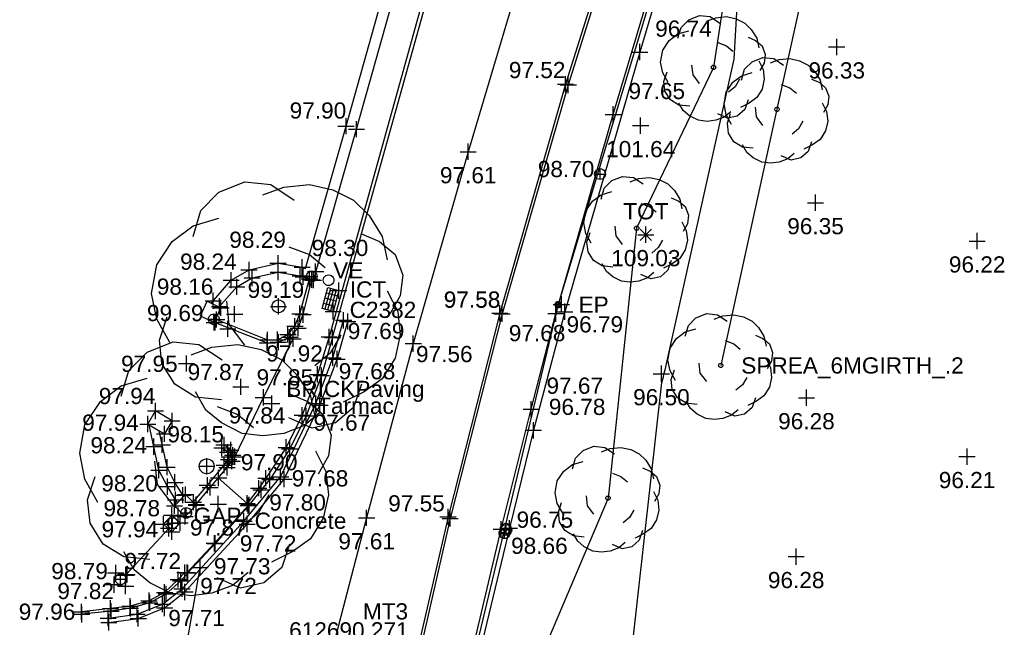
# Model space of a CAD drawing. Header units: metres. Extents: x 610185 to 614128, y 655663 to 660921.
# Tile 21 of 94: x 612670 to 612716, y 658081 to 658109. Entities that reach past the tile are written whole.
import ezdxf
from ezdxf.enums import TextEntityAlignment as Align

# ---------------------------------------------------------------- set-up
doc = ezdxf.new("R2010")
doc.units = ezdxf.units.M
doc.header["$MEASUREMENT"] = 0
doc.linetypes.add('CENTER', pattern=[50.8, 31.75, -6.35, 6.35, -6.35])
doc.linetypes.add('DASHED', pattern=[19.05, 12.7, -6.35])
for name, color, linetype in [('3D_FENCE_LINE', 7, 'FENCELINE1'), ('3D_FENCE_SYMBOL', 7, 'Continuous'), ('3D_WALL_ELEVATION', 7, 'Continuous'), ('3D_WALL_LINE', 7, 'Continuous'), ('3D_WALL_SYMBOL', 7, 'Continuous'), ('CONTOUR_ELEVATION', 56, 'Continuous'), ('CONTOUR_MNR', 53, 'Continuous'), ('CONTOUR_SYMBOL', 56, 'Continuous'), ('CONTROL_ID', 1, 'Continuous'), ('CONTROL_XYZ', 1, 'Continuous'), ('COVER_TELECOM_CODE', 142, 'Continuous'), ('COVER_TELECOM_SYMBOL', 142, 'Continuous'), ('DETAIL_DES', 250, 'Continuous'), ('ELECTRICITY_POLE_CODE', 20, 'Continuous'), ('ELECTRICITY_POLE_LINE', 20, 'Continuous'), ('ELECTRICITY_POLE_SYMBOL', 20, 'Continuous'), ('FOOTPATH_LINE', 15, 'Continuous'), ('FOOTPATH_SYMBOL', 15, 'Continuous'), ('HELP_POINT', 250, 'Continuous'), ('ID_ICT', 255, 'Continuous'), ('KERB_BOTTOM_ELEVATION', 7, 'Continuous'), ('KERB_BOTTOM_LINE', 7, 'Continuous'), ('KERB_BOTTOM_SYMBOL', 7, 'Continuous'), ('KERB_TOP_ELEVATION', 252, 'Continuous'), ('KERB_TOP_LINE', 252, 'Continuous'), ('KERB_TOP_SYMBOL', 252, 'Continuous'), ('METAL_SPOTHEIGHT_ELEVATION', 250, 'Continuous'), ('METAL_SPOTHEIGHT_SYMBOL', 250, 'Continuous'), ('OVERHEAD_WIRE_SYMBOL', 20, 'CENTER'), ('SURFACE_CHANGE_ELEVATION', 42, 'Continuous'), ('SURFACE_CHANGE_LINE', 42, 'Continuous'), ('SURFACE_CHANGE_SYMBOL', 42, 'Continuous'), ('TOP_OF_TREE_CODE', 93, 'Continuous'), ('TOP_OF_TREE_SYMBOL', 93, 'Continuous'), ('TOP_OF_WALL_ELEVATION', 211, 'Continuous'), ('TOT_ELEVATION', 255, 'Continuous'), ('TREE_SYMBOL', 93, 'Continuous'), ('TREELINE_LINE', 93, 'DASHED'), ('TREELINE_SYMBOL', 93, 'Continuous'), ('VALVE_CODE', 142, 'Continuous'), ('VALVE_SYMBOL', 142, 'Continuous'), ('WALL_TOP_SYMBOL', 211, 'Continuous'), ('WHITE_LINE_DASHED_ELEVATION', 254, 'Continuous'), ('WHITE_LINE_DASHED_LINE', 254, 'DASHED'), ('WHITE_LINE_DASHED_SYMBOL', 254, 'Continuous'), ('WHITE_LINE_SOLID_ELEVATION', 254, 'Continuous'), ('WHITE_LINE_SOLID_LINE', 254, 'Continuous'), ('WHITE_LINE_SOLID_SYMBOL', 254, 'Continuous'), ('YELLOW_LINE_SOLID_ELEVATION', 41, 'Continuous'), ('YELLOW_LINE_SOLID_LINE', 41, 'Continuous'), ('YELLOW_LINE_SOLID_SYMBOL', 41, 'Continuous')]:
    doc.layers.add(name, color=color, linetype=linetype)
doc.styles.add('REGULAR', font='swissl.ttf')
doc.linetypes.add('FENCELINE1', pattern='A,6.35,-2.54,[133,ltypeshp.shx,S=2.54,R=0,X=-2.54,Y=0],-2.54,25.4', length=36.83)

# ---------------------------------------------------------------- blocks, each defined once
blk = doc.blocks.new('S061')
at = {"color": 0, "linetype": 'Continuous'}
for p, q in [((-0.5, 0), (0.5, 0)), ((0, -0.5), (0, 0.5))]:
    blk.add_line(p, q, dxfattribs=at)
blk = doc.blocks.new('044')
at = {"color": 0, "linetype": 'Continuous'}
for p, q in [((-0.5, 0), (-0.48, 0.13)), ((-0.48, -0.13), (-0.5, 0)), ((-0.48, 0.13), (-0.43, 0.25)), ((-0.43, 0.25), (-0.35, 0.35)), ((-0.4, 0.03), (-0.37, 0.16)), ((-0.39, -0.1), (-0.4, 0.03)), ((-0.37, 0.16), (-0.29, 0.27)), ((-0.35, 0.35), (-0.25, 0.43)), ((-0.3, 0), (-0.28, 0.11)), ((-0.28, -0.11), (-0.3, 0)), ((-0.29, 0.27), (-0.19, 0.35)), ((-0.28, 0.11), (-0.21, 0.21)), ((-0.25, 0.43), (-0.13, 0.48)), ((-0.21, 0.21), (-0.11, 0.28)), ((-0.19, 0.35), (-0.07, 0.39)), ((-0.13, 0.48), (0, 0.5)), ((-0.11, 0.28), (0, 0.3)), ((-0.07, 0.39), (0.07, 0.39)), ((0, 0.5), (0.13, 0.48)), ((0, 0.3), (0.11, 0.28)), ((0.07, 0.39), (0.19, 0.35)), ((0.11, 0.28), (0.21, 0.21)), ((0.13, 0.48), (0.25, 0.43)), ((0.19, 0.35), (0.29, 0.27)), ((0.21, 0.21), (0.28, 0.11)), ((0.25, 0.43), (0.35, 0.35)), ((0.28, 0.11), (0.3, 0)), ((0.3, 0), (0.28, -0.11)), ((0.29, 0.27), (0.37, 0.16)), ((0.35, 0.35), (0.43, 0.25)), ((0.37, 0.16), (0.4, 0.03)), ((0.4, 0.03), (0.39, -0.1)), ((0.43, 0.25), (0.48, 0.13)), ((0.48, 0.13), (0.5, 0)), ((0.5, 0), (0.48, -0.13)), ((-0.43, -0.25), (-0.48, -0.13)), ((-0.35, -0.35), (-0.43, -0.25)), ((-0.33, -0.22), (-0.39, -0.1)), ((-0.25, -0.43), (-0.35, -0.35)), ((-0.25, -0.32), (-0.33, -0.22)), ((-0.21, -0.21), (-0.28, -0.11)), ((-0.13, -0.38), (-0.25, -0.32)), ((-0.13, -0.48), (-0.25, -0.43)), ((-0.11, -0.28), (-0.21, -0.21)), ((0, -0.4), (-0.13, -0.38)), ((0, -0.5), (-0.13, -0.48)), ((0, -0.3), (-0.11, -0.28)), ((0.11, -0.28), (0, -0.3)), ((0.13, -0.38), (0, -0.4)), ((0.13, -0.48), (0, -0.5)), ((0.21, -0.21), (0.11, -0.28)), ((0.25, -0.32), (0.13, -0.38)), ((0.25, -0.43), (0.13, -0.48)), ((0.28, -0.11), (0.21, -0.21)), ((0.33, -0.22), (0.25, -0.32)), ((0.35, -0.35), (0.25, -0.43)), ((0.39, -0.1), (0.33, -0.22)), ((0.43, -0.25), (0.35, -0.35)), ((0.48, -0.13), (0.43, -0.25))]:
    blk.add_line(p, q, dxfattribs=at)
blk = doc.blocks.new('065')
at = {"color": 0, "linetype": 'Continuous'}
for p, q in [((-0.5, 0), (0.5, 0)), ((-0.35, -0.35), (0.35, 0.35)), ((-0.35, 0.35), (0.35, -0.35)), ((0, -0.5), (0, 0.5))]:
    blk.add_line(p, q, dxfattribs=at)
blk = doc.blocks.new('042')
at = {"color": 0, "linetype": 'Continuous'}
for p, q in [((-0.5, 0), (-0.48, 0.13)), ((-0.48, -0.13), (-0.5, 0)), ((-0.5, 0), (0.5, 0)), ((-0.48, 0.13), (-0.43, 0.25)), ((-0.43, 0.25), (-0.35, 0.35)), ((-0.35, 0.35), (-0.25, 0.43)), ((-0.25, 0.43), (-0.13, 0.48)), ((-0.13, 0.48), (0, 0.5)), ((0, 0.5), (0.13, 0.48)), ((0, -0.5), (0, 0.5)), ((0.13, 0.48), (0.25, 0.43)), ((0.25, 0.43), (0.35, 0.35)), ((0.35, 0.35), (0.43, 0.25)), ((0.43, 0.25), (0.48, 0.13)), ((0.48, 0.13), (0.5, 0)), ((0.5, 0), (0.48, -0.13)), ((-0.43, -0.25), (-0.48, -0.13)), ((-0.35, -0.35), (-0.43, -0.25)), ((-0.25, -0.43), (-0.35, -0.35)), ((-0.13, -0.48), (-0.25, -0.43)), ((0, -0.5), (-0.13, -0.48)), ((0.13, -0.48), (0, -0.5)), ((0.25, -0.43), (0.13, -0.48)), ((0.35, -0.35), (0.25, -0.43)), ((0.43, -0.25), (0.35, -0.35)), ((0.48, -0.13), (0.43, -0.25))]:
    blk.add_line(p, q, dxfattribs=at)
blk = doc.blocks.new('S028')
at = {"color": 0, "linetype": 'Continuous'}
for p, q in [((-0.5, 0), (-0.48, 0.13)), ((-0.48, -0.13), (-0.5, 0)), ((-0.48, 0.13), (-0.43, 0.25)), ((-0.43, 0.25), (-0.35, 0.35)), ((-0.35, 0.35), (-0.25, 0.43)), ((-0.25, 0.43), (-0.13, 0.48)), ((-0.13, 0.48), (0, 0.5)), ((0, 0.5), (0.13, 0.48)), ((0.13, 0.48), (0.25, 0.43)), ((0.25, 0.43), (0.35, 0.35)), ((0.35, 0.35), (0.43, 0.25)), ((0.43, 0.25), (0.48, 0.13)), ((0.48, 0.13), (0.5, 0)), ((0.5, 0), (0.48, -0.13)), ((-0.43, -0.25), (-0.48, -0.13)), ((-0.35, -0.35), (-0.43, -0.25)), ((-0.25, -0.43), (-0.35, -0.35)), ((-0.13, -0.48), (-0.25, -0.43)), ((0, -0.5), (-0.13, -0.48)), ((0.13, -0.48), (0, -0.5)), ((0.25, -0.43), (0.13, -0.48)), ((0.35, -0.35), (0.25, -0.43)), ((0.43, -0.25), (0.35, -0.35)), ((0.48, -0.13), (0.43, -0.25))]:
    blk.add_line(p, q, dxfattribs=at)
blk = doc.blocks.new('024')
at = {"color": 0}
for p, q in [((-0.5, -0.5), (-0.5, 0.5)), ((-0.5, 0.5), (0.5, 0.5)), ((-0.25, 0.5), (-0.25, -0.5)), ((0, -0.5), (0, 0.5)), ((0.25, 0.5), (0.25, -0.5)), ((0.5, 0.5), (0.5, -0.5)), ((-0.5, 0.25), (0.5, 0.25)), ((-0.5, 0), (0.5, 0)), ((-0.5, -0.25), (0.5, -0.25)), ((0.5, -0.5), (-0.5, -0.5))]:
    blk.add_line(p, q, dxfattribs=at)
blk = doc.blocks.new('019')
at = {"color": 0, "linetype": 'Continuous'}
for p, q in [((-0.23, 0.44), (-0.13, 0.48)), ((-0.13, 0.48), (-0.03, 0.47)), ((-0.06, 0.43), (0.02, 0.46)), ((-0.03, 0.47), (0.06, 0.41)), ((0.02, 0.46), (0.12, 0.47)), ((0.12, 0.47), (0.21, 0.45)), ((-0.3, 0.37), (-0.23, 0.44)), ((0.21, 0.45), (0.29, 0.41)), ((0.29, 0.41), (0.35, 0.35)), ((-0.33, 0.27), (-0.3, 0.37)), ((0.35, 0.35), (0.4, 0.27)), ((-0.41, 0.25), (-0.33, 0.31)), ((-0.33, 0.31), (-0.23, 0.34)), ((0.32, 0.28), (0.39, 0.25)), ((0.4, 0.27), (0.42, 0.18)), ((-0.47, 0.16), (-0.41, 0.25)), ((0.04, 0.23), (0.12, 0.2)), ((0.39, 0.25), (0.45, 0.2)), ((0.12, 0.2), (0.18, 0.15)), ((0.45, 0.2), (0.48, 0.12)), ((-0.49, 0.05), (-0.47, 0.16)), ((0.48, 0.12), (0.47, 0.04)), ((-0.47, -0.05), (-0.49, 0.05)), ((0.42, 0.06), (0.46, -0.02)), ((0.47, 0.04), (0.43, -0.03)), ((-0.19, -0.07), (-0.2, 0.02)), ((0.46, -0.02), (0.47, -0.11)), ((-0.42, -0.14), (-0.47, -0.05)), ((-0.46, -0.13), (-0.43, -0.04)), ((-0.13, -0.15), (-0.19, -0.07)), ((0.24, -0.11), (0.2, -0.18)), ((0.47, -0.11), (0.45, -0.2)), ((-0.45, -0.22), (-0.46, -0.13)), ((0.2, -0.18), (0.14, -0.23)), ((-0.4, -0.3), (-0.45, -0.22)), ((0.45, -0.2), (0.4, -0.28)), ((-0.32, -0.35), (-0.4, -0.3)), ((0.32, -0.3), (0.29, -0.39)), ((0.4, -0.28), (0.33, -0.33)), ((-0.28, -0.4), (-0.32, -0.33)), ((0.33, -0.33), (0.25, -0.37)), ((-0.22, -0.36), (-0.32, -0.35)), ((-0.22, -0.45), (-0.28, -0.4)), ((0.16, -0.41), (0.1, -0.46)), ((0.29, -0.39), (0.22, -0.45)), ((-0.14, -0.49), (-0.22, -0.45)), ((0.13, -0.47), (0.04, -0.43)), ((0.22, -0.45), (0.13, -0.47)), ((-0.06, -0.5), (-0.14, -0.49)), ((0.02, -0.49), (-0.06, -0.5)), ((0.1, -0.46), (0.02, -0.49))]:
    blk.add_line(p, q, dxfattribs=at)

msp = doc.modelspace()

# ---------------------------------------------------------------- linework, layer by layer
at = {"layer": '3D_FENCE_LINE'}
msp.add_line((612675.045, 658083.652, 97.867), (612676.977, 658085.763, 97.893), dxfattribs=at)
at = {"layer": '3D_WALL_LINE'}
for p, q in [((612678.465, 658095.611, 97.943), (612678.78, 658096.291, 98.139)), ((612678.78, 658096.291, 98.139), (612679.412, 658095.99, 98.139)), ((612679.097, 658095.31, 97.943), (612679.412, 658095.99, 98.139)), ((612678.465, 658095.611, 97.943), (612679.097, 658095.31, 97.943)), ((612676.025, 658090.609, 97.944), (612676.38, 658091.212, 97.944)), ((612677.15, 658090.759, 97.915), (612676.38, 658091.212, 97.944)), ((612677.15, 658090.759, 97.915), (612676.795, 658090.156, 97.915)), ((612676.025, 658090.609, 97.944), (612676.795, 658090.156, 97.915)), ((612677.26, 658086.822, 97.905), (612677.776, 658087.341, 97.909)), ((612678.272, 658086.848, 97.909), (612677.776, 658087.341, 97.909)), ((612677.26, 658086.822, 97.905), (612677.757, 658086.329, 97.905)), ((612677.757, 658086.329, 97.905), (612678.272, 658086.848, 97.909)), ((612676.747, 658085.974, 97.883), (612677.13, 658086.391, 97.905)), ((612677.13, 658086.391, 97.905), (612677.52, 658086.032, 97.905)), ((612676.747, 658085.974, 97.883), (612677.137, 658085.616, 97.883)), ((612677.137, 658085.616, 97.883), (612677.52, 658086.032, 97.905)), ((612674.469, 658083.173, 97.867), (612674.54, 658083.717, 97.87)), ((612674.54, 658083.717, 97.87), (612675.066, 658083.649, 97.87)), ((612674.995, 658083.105, 97.867), (612675.066, 658083.649, 97.87)), ((612674.469, 658083.173, 97.867), (612674.995, 658083.105, 97.867))]:
    msp.add_line(p, q, dxfattribs=at)
for points in [[(612692.396, 658085.74, 97.657), (612693.781, 658091.299, 97.673), (612694.927, 658095.721, 97.678), (612697.579, 658104.941, 97.654), (612700.06, 658113.268, 97.639), (612702.835, 658121.777, 97.585), (612705.026, 658128.689, 97.437), (612705.56, 658130.693, 97.403), (612710.723, 658136.021, 96.898), (612715.29, 658140.697, 96.784)], [(612715.699, 658140.621, 96.574), (612712.599, 658137.426, 96.487), (612705.843, 658130.569, 96.532), (612705.447, 658128.849, 96.397), (612703.175, 658121.779, 96.488), (612700.77, 658114.443, 96.659), (612698.818, 658107.829, 96.739), (612695.335, 658095.81, 96.792), (612693.89, 658090.318, 96.784), (612692.772, 658085.785, 96.755)], [(612683.334, 658097.813, 97.938), (612685.208, 658104.397, 97.895), (612687.452, 658112.379, 97.824)], [(612683.7, 658097.275, 97.94), (612685.689, 658104.261, 97.895), (612687.929, 658112.227, 97.824)], [(612678.955, 658096.208, 98.148), (612679.887, 658097.271, 98.235), (612680.712, 658097.748, 98.292), (612682.059, 658098.052, 98.3), (612683.175, 658097.864, 98.207), (612683.334, 658097.813, 98.145)], [(612679.33, 658096.029, 98.155), (612680.145, 658096.958, 98.235), (612680.859, 658097.371, 98.292), (612682.07, 658097.644, 98.3), (612683.081, 658097.475, 98.207), (612683.7, 658097.275, 97.94)], [(612677.401, 658086.964, 98.084), (612676.933, 658087.711, 98.199), (612676.539, 658088.472, 98.235), (612676.089, 658090.571, 98.064)], [(612677.691, 658087.256, 98.096), (612677.28, 658087.909, 98.199), (612676.919, 658088.609, 98.235), (612676.557, 658090.296, 98.091)], [(612684.018, 658035.641, 97.194), (612683.584, 658038.559, 97.265), (612683.364, 658041.147, 97.303), (612683.289, 658044.988, 97.334), (612683.486, 658045.178, 97.336), (612685.353, 658054.067, 97.424), (612687.41, 658063.717, 97.55), (612688.939, 658070.832, 97.634), (612689.784, 658074.686, 97.645), (612692.396, 658085.74, 97.657)], [(612692.772, 658085.785, 96.755), (612690.778, 658077.437, 96.848), (612688.541, 658067.351, 96.928), (612686.42, 658057.389, 96.998), (612683.901, 658045.105, 97.022), (612683.904, 658041.598, 96.963), (612684.107, 658039.033, 96.861), (612685.049, 658030.151, 97.261)]]:
    msp.add_polyline3d(points, dxfattribs=at)
at = {"layer": 'CONTOUR_MNR'}
msp.add_polyline3d([(612697.327, 658052.084, 96.5), (612699.704, 658059.331, 96.5), (612700.385, 658062.958, 96.5), (612700.729, 658068.435, 96.5), (612700.144, 658072.32, 96.5), (612698.978, 658075.341, 96.5), (612698.48, 658080.387, 96.5), (612699.832, 658092.538, 96.5), (612699.918, 658092.797, 96.5), (612699.924, 658092.918, 96.5), (612699.984, 658093.123, 96.5), (612703.185, 658107.505, 96.5), (612703.34, 658110.21, 96.5), (612703.441, 658112.554, 96.5), (612702.13, 658114.789, 96.5)], dxfattribs=at)
at = {"layer": 'ELECTRICITY_POLE_LINE'}
msp.add_polyline3d([(612705.639, 658131.307, 105.025), (612695.031, 658096.135, 106.492), (612687.168, 658063.329, 99.913)], dxfattribs=at)
at = {"layer": 'FOOTPATH_LINE'}
msp.add_polyline3d([(612680.672, 658086.833, 97.758), (612679.109, 658085.086, 97.809), (612677.849, 658083.734, 97.825)], dxfattribs=at)
at = {"layer": 'KERB_BOTTOM_LINE'}
msp.add_line((612684.581, 658094.612, 97.694), (612689.613, 658112.63, 97.628), dxfattribs=at)
for points in [[(612703.966, 658133.445, 97.192), (612703.661, 658132.566, 97.245), (612700.483, 658122.541, 97.334), (612697.385, 658112.715, 97.448), (612695.374, 658106.336, 97.522), (612692.333, 658095.743, 97.521)], [(612679.103, 658095.323, 97.944), (612681.561, 658094.371, 97.907), (612682.072, 658094.397, 97.918), (612682.588, 658094.632, 97.946), (612682.988, 658095.05, 97.935), (612683.219, 658095.674, 97.938), (612683.628, 658097.299, 97.948)], [(612692.333, 658095.743, 97.521), (612689.934, 658086.315, 97.55), (612687.383, 658075.279, 97.44), (612684.945, 658064.317, 97.318), (612683.019, 658054.449, 97.199), (612682.284, 658049.114, 97.145), (612681.921, 658045.164, 97.104), (612681.762, 658040.527, 97.04), (612682.459, 658033.445, 96.957)], [(612684.581, 658094.612, 97.694), (612684.063, 658092.848, 97.689), (612683.367, 658090.982, 97.671), (612682.599, 658089.453, 97.672), (612681.678, 658088.035, 97.668), (612681.269, 658087.567, 97.678), (612680.715, 658086.866, 97.735), (612679.138, 658085.084, 97.72), (612677.875, 658083.717, 97.721), (612677.548, 658083.354, 97.729), (612676.874, 658082.745, 97.719), (612676.118, 658082.331, 97.729), (612675.226, 658082.077, 97.772), (612674.327, 658081.948, 97.817), (612672.966, 658081.801, 97.862)], [(612678.252, 658086.868, 97.906), (612678.913, 658087.67, 97.919), (612679.696, 658088.603, 97.91), (612679.92, 658088.895, 97.903), (612679.978, 658089.09, 97.906), (612679.869, 658089.403, 97.915), (612679.558, 658089.641, 97.931)]]:
    msp.add_polyline3d(points, dxfattribs=at)
at = {"layer": 'KERB_TOP_LINE'}
msp.add_line((612689.444, 658112.676, 97.652), (612684.422, 658094.641, 97.742), dxfattribs=at)
for points in [[(612704.061, 658133.428, 97.208), (612703.76, 658132.505, 97.38), (612700.609, 658122.51, 97.479), (612697.493, 658112.645, 97.579), (612695.5, 658106.306, 97.633), (612692.435, 658095.716, 97.576)], [(612679.168, 658095.463, 98.013), (612681.571, 658094.508, 97.991), (612682.034, 658094.511, 97.993), (612682.514, 658094.75, 98.005), (612682.841, 658095.135, 98.018), (612683.068, 658095.713, 98.019), (612683.511, 658097.336, 98.027)], [(612692.435, 658095.716, 97.576), (612690.032, 658086.236, 97.579), (612687.53, 658075.265, 97.555), (612685.109, 658064.289, 97.455), (612683.158, 658054.452, 97.307), (612682.429, 658049.11, 97.29), (612682.045, 658045.159, 97.253), (612681.971, 658040.514, 97.198), (612682.606, 658033.48, 97.108)], [(612684.422, 658094.641, 97.742), (612683.889, 658092.906, 97.734), (612683.18, 658091.016, 97.719), (612682.441, 658089.527, 97.7), (612681.492, 658088.103, 97.689), (612681.162, 658087.641, 97.689), (612680.627, 658086.933, 97.796)], [(612678.131, 658086.988, 98.006), (612678.782, 658087.779, 98.019), (612679.563, 658088.71, 98.01), (612679.766, 658088.973, 98.003), (612679.799, 658089.086, 98.006), (612679.725, 658089.299, 98.015), (612679.455, 658089.506, 98.031)], [(612677.737, 658083.737, 97.821), (612677.433, 658083.41, 97.818), (612676.805, 658082.815, 97.724), (612676.08, 658082.428, 97.736), (612675.201, 658082.173, 97.782), (612674.298, 658082.075, 97.923), (612672.953, 658081.916, 97.961)]]:
    msp.add_polyline3d(points, dxfattribs=at)
at = {"layer": 'SURFACE_CHANGE_LINE'}
msp.add_line((612679.291, 658088.121, 97.902), (612680.627, 658086.933, 97.796), dxfattribs=at)
msp.add_polyline3d([(612679.95, 658089.168, 97.909), (612680.048, 658089.095, 97.899), (612681.376, 658091.842, 97.854), (612682.751, 658094.559, 97.922), (612682.616, 658094.632, 97.943)], dxfattribs=at)
at = {"layer": 'TREELINE_LINE'}
for points in [[(612707.204, 658126.689, 98.092), (612704.47, 658119.252, 98.524), (612703.56, 658115.942, 98.429), (612702.229, 658107.118, 98.038), (612698.668, 658099.675, 98.342), (612697.342, 658087.178, 97.905), (612691.929, 658074.382, 98.445)], [(612707.744, 658116.933, 97.678), (612705.169, 658105.179, 97.158), (612702.566, 658093.32, 97.735)]]:
    msp.add_polyline3d(points, dxfattribs=at)
at = {"layer": 'WHITE_LINE_DASHED_LINE'}
for points in [[(612708.416, 658172.946, 97.098), (612707.63, 658167.654, 97.161), (612706.245, 658159.54, 97.254), (612704.015, 658148.972, 97.297), (612701.698, 658139.951, 97.291), (612699.129, 658130.841, 97.294), (612696.299, 658121.335, 97.419), (612693.954, 658113.61, 97.513), (612690.866, 658103.213, 97.612)], [(612690.866, 658103.213, 97.612), (612688.321, 658094.331, 97.561), (612686.162, 658086.266, 97.606), (612684.349, 658079.323, 97.558), (612682.702, 658072.514, 97.502), (612681.244, 658066.01, 97.431), (612680.304, 658060.556, 97.366)]]:
    msp.add_polyline3d(points, dxfattribs=at)
at = {"layer": 'WHITE_LINE_SOLID_LINE'}
msp.add_polyline3d([(612673.312, 658078.609, 97.802), (612677.601, 658079.07, 97.663), (612678.45, 658083.959, 97.721)], dxfattribs=at)
at = {"layer": 'YELLOW_LINE_SOLID_LINE'}
for points in [[(612674.19, 658081.624, 97.816), (612675.531, 658081.808, 97.746), (612676.702, 658082.269, 97.711), (612677.611, 658082.98, 97.712), (612680.479, 658086.107, 97.723), (612682.175, 658088.165, 97.682), (612683.813, 658091.553, 97.671), (612684.601, 658093.679, 97.685), (612685.093, 658095.409, 97.692)], [(612674.217, 658081.425, 97.816), (612675.582, 658081.613, 97.746), (612676.802, 658082.094, 97.711), (612677.747, 658082.833, 97.712), (612680.63, 658085.976, 97.723), (612682.344, 658088.056, 97.682), (612683.997, 658091.475, 97.671), (612684.791, 658093.617, 97.685), (612685.285, 658095.355, 97.692)]]:
    msp.add_polyline3d(points, dxfattribs=at)

# ---------------------------------------------------------------- block references
at = {"layer": '3D_FENCE_SYMBOL', "xscale": 0.75, "yscale": 0.75, "zscale": 0.75}
for p in [(612676.993, 658085.781, 97.893), (612675.014, 658083.617, 97.866)]:
    msp.add_blockref('S061', p, dxfattribs=at)
at = {"layer": '3D_WALL_SYMBOL', "xscale": 0.75, "yscale": 0.75, "zscale": 0.75}
for p in [(612698.818, 658107.829, 96.739), (612697.579, 658104.941, 97.654), (612685.208, 658104.397, 97.895), (612685.689, 658104.261, 97.895), (612680.712, 658097.748, 98.292), (612682.059, 658098.052, 98.3), (612683.175, 658097.864, 98.207), (612683.798, 658097.664, 97.964), (612679.887, 658097.271, 98.235), (612680.859, 658097.371, 98.292), (612682.07, 658097.644, 98.3), (612683.081, 658097.475, 98.207), (612683.223, 658097.426, 97.94), (612683.7, 658097.275, 97.94), (612680.145, 658096.958, 98.235), (612679.052, 658096.318, 98.157), (612679.353, 658096.055, 98.157), (612679.412, 658095.99, 98.139), (612680.047, 658095.696, 98.139), (612694.927, 658095.721, 97.678), (612695.335, 658095.81, 96.792), (612679.097, 658095.31, 97.943), (612679.733, 658095.016, 97.943), (612693.781, 658091.299, 97.673), (612676.38, 658091.212, 97.944), (612676.025, 658090.609, 97.944), (612677.15, 658090.759, 97.915), (612676.795, 658090.156, 97.915), (612693.89, 658090.318, 96.784), (612676.306, 658089.561, 98.147), (612676.697, 658089.645, 98.147), (612676.919, 658088.609, 98.235), (612676.539, 658088.472, 98.235), (612676.933, 658087.711, 98.199), (612677.28, 658087.909, 98.199), (612677.652, 658087.318, 98.106), (612677.776, 658087.341, 97.909), (612677.26, 658086.822, 97.905), (612677.313, 658087.105, 98.106), (612678.272, 658086.848, 97.909), (612677.13, 658086.391, 97.905), (612677.757, 658086.329, 97.905), (612676.747, 658085.974, 97.883), (612677.52, 658086.032, 97.905), (612677.137, 658085.616, 97.883), (612692.396, 658085.74, 97.657), (612692.772, 658085.785, 96.755), (612674.54, 658083.717, 97.87), (612675.066, 658083.649, 97.87), (612674.469, 658083.173, 97.867), (612674.995, 658083.105, 97.867)]:
    msp.add_blockref('S061', p, dxfattribs=at)
at = {"layer": 'CONTOUR_SYMBOL', "xscale": 0.75, "yscale": 0.75, "zscale": 0.75}
for p in [(612707.937, 658108.064, 96.33), (612698.854, 658104.421, 101.644), (612706.954, 658100.853, 96.351), (612714.442, 658099.081, 96.22), (612699.815, 658092.936, 96.504), (612706.533, 658091.825, 96.281), (612713.973, 658089.1, 96.211), (612677.438, 658086.363, 97.939), (612706.059, 658084.47, 96.284)]:
    msp.add_blockref('S061', p, dxfattribs=at)
at = {"layer": 'COVER_TELECOM_SYMBOL', "xscale": 0.53, "yscale": 0.997, "zscale": 0.53, "rotation": 344.7}
msp.add_blockref('024', (612684.488, 658096.373, 97.836), dxfattribs=at)
at = {"layer": 'ELECTRICITY_POLE_SYMBOL', "xscale": 0.3, "yscale": 0.3, "zscale": 0.3}
msp.add_blockref('044', (612695.031, 658096.135, 106.492), dxfattribs=at)
at = {"layer": 'FOOTPATH_SYMBOL', "xscale": 0.75, "yscale": 0.75, "zscale": 0.75}
for p in [(612680.672, 658086.833, 97.758), (612679.109, 658085.086, 97.809), (612677.849, 658083.734, 97.825)]:
    msp.add_blockref('S061', p, dxfattribs=at)
at = {"layer": 'HELP_POINT', "xscale": 0.75, "yscale": 0.75, "zscale": 0.75}
for p in [(612684.875, 658096.784, 97.839), (612682.079, 658096.056, 98.303), (612684.612, 658095.822, 97.832), (612678.753, 658088.653, 98.047)]:
    msp.add_blockref('S061', p, dxfattribs=at)
at = {"layer": 'KERB_BOTTOM_SYMBOL', "xscale": 0.75, "yscale": 0.75, "zscale": 0.75}
for p in [(612695.374, 658106.336, 97.522), (612683.624, 658097.282, 97.948), (612683.219, 658095.674, 97.938), (612692.333, 658095.743, 97.521), (612679.139, 658095.309, 97.943), (612682.988, 658095.05, 97.935), (612682.588, 658094.632, 97.946), (612684.581, 658094.612, 97.694), (612681.561, 658094.371, 97.907), (612682.072, 658094.397, 97.918), (612684.063, 658092.848, 97.689), (612683.367, 658090.982, 97.671), (612679.558, 658089.641, 97.931), (612682.599, 658089.453, 97.672), (612679.869, 658089.403, 97.915), (612679.978, 658089.09, 97.906), (612679.696, 658088.603, 97.91), (612679.92, 658088.895, 97.903), (612678.913, 658087.67, 97.919), (612681.678, 658088.035, 97.668), (612681.269, 658087.567, 97.678), (612678.267, 658086.886, 97.906), (612680.715, 658086.866, 97.735), (612689.934, 658086.315, 97.55), (612679.138, 658085.084, 97.72), (612677.875, 658083.717, 97.721), (612677.548, 658083.354, 97.729), (612676.874, 658082.745, 97.719), (612676.118, 658082.331, 97.729), (612672.966, 658081.801, 97.862), (612674.327, 658081.948, 97.817), (612675.226, 658082.077, 97.772)]:
    msp.add_blockref('S061', p, dxfattribs=at)
at = {"layer": 'KERB_TOP_SYMBOL', "xscale": 0.75, "yscale": 0.75, "zscale": 0.75}
for p in [(612695.5, 658106.306, 97.633), (612683.507, 658097.323, 98.027), (612679.211, 658095.445, 98.013), (612683.068, 658095.713, 98.019), (612692.435, 658095.716, 97.576), (612682.841, 658095.135, 98.018), (612681.571, 658094.508, 97.991), (612682.034, 658094.511, 97.993), (612682.514, 658094.75, 98.005), (612684.422, 658094.641, 97.742), (612683.889, 658092.906, 97.734), (612683.18, 658091.016, 97.719), (612679.455, 658089.506, 98.031), (612682.441, 658089.527, 97.7), (612679.725, 658089.299, 98.015), (612679.799, 658089.086, 98.006), (612679.563, 658088.71, 98.01), (612679.766, 658088.973, 98.003), (612681.492, 658088.103, 97.689), (612678.782, 658087.779, 98.019), (612681.162, 658087.641, 97.689), (612678.135, 658086.994, 98.006), (612680.627, 658086.933, 97.796), (612690.032, 658086.236, 97.579), (612677.737, 658083.737, 97.821), (612677.433, 658083.41, 97.818), (612676.805, 658082.815, 97.724), (612675.201, 658082.173, 97.782), (612676.08, 658082.428, 97.736), (612672.953, 658081.916, 97.961), (612674.298, 658082.075, 97.923)]:
    msp.add_blockref('S061', p, dxfattribs=at)
at = {"layer": 'METAL_SPOTHEIGHT_SYMBOL', "xscale": 0.75, "yscale": 0.75, "zscale": 0.75}
for p in [(612677.814, 658093.412, 97.946), (612680.335, 658092.333, 97.871), (612681.765, 658091.551, 97.839), (612679.289, 658086.902, 97.869)]:
    msp.add_blockref('S061', p, dxfattribs=at)
at = {"layer": 'OVERHEAD_WIRE_SYMBOL', "xscale": 0.75, "yscale": 0.75, "zscale": 0.75}
msp.add_blockref('S061', (612695.181, 658096.148, 105.777), dxfattribs=at)
at = {"layer": 'SURFACE_CHANGE_SYMBOL', "xscale": 0.75, "yscale": 0.75, "zscale": 0.75}
for p in [(612682.616, 658094.632, 97.943), (612682.751, 658094.559, 97.922), (612681.376, 658091.842, 97.854), (612679.957, 658089.163, 97.909), (612680.048, 658089.095, 97.899), (612679.303, 658088.11, 97.901)]:
    msp.add_blockref('S061', p, dxfattribs=at)
at = {"layer": 'TOP_OF_TREE_SYMBOL', "xscale": 0.75, "yscale": 0.75, "zscale": 0.75}
msp.add_blockref('065', (612699.095, 658099.374, 109.033), dxfattribs=at)
at = {"layer": 'TREE_SYMBOL'}
for name, p, xscale, yscale, zscale in [('019', (612682.079, 658096.056, 98.303), 12, 12, 12), ('S028', (612682.079, 658096.056, 98.303), 0.6, 0.6, 0.6), ('019', (612678.753, 658088.653, 98.047), 12, 12, 12), ('S028', (612678.753, 658088.653, 98.047), 0.7, 0.7, 0.7)]:
    msp.add_blockref(name, p, dxfattribs=dict(at, xscale=xscale, yscale=yscale, zscale=zscale))
at = {"layer": 'TREELINE_SYMBOL'}
for name, p, xscale, yscale, zscale in [('019', (612702.229, 658107.118, 98.038), 5, 5, 5), ('S028', (612702.229, 658107.118, 98.038), 0.2, 0.2, 0.2), ('019', (612705.169, 658105.179, 97.158), 5, 5, 5), ('S028', (612705.169, 658105.179, 97.158), 0.2, 0.2, 0.2), ('019', (612698.668, 658099.675, 98.342), 5, 5, 5), ('S028', (612698.668, 658099.675, 98.342), 0.2, 0.2, 0.2), ('019', (612702.566, 658093.32, 97.735), 5, 5, 5), ('S028', (612702.566, 658093.32, 97.735), 0.2, 0.2, 0.2), ('019', (612697.342, 658087.178, 97.905), 5, 5, 5), ('S028', (612697.342, 658087.178, 97.905), 0.2, 0.2, 0.2)]:
    msp.add_blockref(name, p, dxfattribs=dict(at, xscale=xscale, yscale=yscale, zscale=zscale))
at = {"layer": 'VALVE_SYMBOL', "xscale": 0.5, "yscale": 0.5, "zscale": 0.5}
msp.add_blockref('S028', (612684.399, 658097.266, 97.885), dxfattribs=at)
at = {"layer": 'WALL_TOP_SYMBOL', "xscale": 0.5, "yscale": 0.5, "zscale": 0.5}
for p in [(612696.972, 658102.181, 98.7), (612683.621, 658097.441, 99.194), (612679.083, 658095.459, 99.693), (612677.805, 658086.496, 99.228), (612677.169, 658086.019, 98.781), (612692.547, 658085.553, 98.658), (612692.606, 658085.764, 98.806), (612692.629, 658085.704, 98.808), (612674.766, 658083.426, 98.787)]:
    msp.add_blockref('042', p, dxfattribs=at)
at = {"layer": 'WHITE_LINE_DASHED_SYMBOL', "xscale": 0.75, "yscale": 0.75, "zscale": 0.75}
for p in [(612690.866, 658103.213, 97.612), (612688.321, 658094.331, 97.561), (612686.162, 658086.266, 97.606)]:
    msp.add_blockref('S061', p, dxfattribs=at)
at = {"layer": 'WHITE_LINE_SOLID_SYMBOL', "xscale": 0.75, "yscale": 0.75, "zscale": 0.75}
msp.add_blockref('S061', (612678.45, 658083.959, 97.721), dxfattribs=at)
at = {"layer": 'YELLOW_LINE_SOLID_SYMBOL', "xscale": 0.75, "yscale": 0.75, "zscale": 0.75}
for p in [(612685.093, 658095.409, 97.692), (612685.285, 658095.355, 97.692), (612684.601, 658093.679, 97.685), (612684.791, 658093.617, 97.685), (612683.813, 658091.553, 97.671), (612683.997, 658091.475, 97.671), (612682.175, 658088.165, 97.682), (612682.344, 658088.056, 97.682), (612680.479, 658086.107, 97.723), (612680.63, 658085.976, 97.723), (612677.611, 658082.98, 97.712), (612677.747, 658082.833, 97.712), (612676.702, 658082.269, 97.711), (612675.531, 658081.808, 97.746), (612676.802, 658082.094, 97.711), (612674.19, 658081.624, 97.816), (612674.217, 658081.425, 97.816), (612675.582, 658081.613, 97.746)]:
    msp.add_blockref('S061', p, dxfattribs=at)

# ---------------------------------------------------------------- texts
at = {"layer": '3D_WALL_ELEVATION', "style": 'REGULAR'}
for s, p in [('96.74', (612699.528, 658108.539, 96.739)), ('97.65', (612698.289, 658105.651, 97.654)), ('97.90', (612682.595, 658104.748, 97.895)), ('98.29', (612679.8, 658098.764, 98.292)), ('98.30', (612683.617, 658098.387, 98.3)), ('98.24', (612677.519, 658097.751, 98.235)), ('98.16', (612676.441, 658096.595, 98.157)), ('96.79', (612695.42, 658094.848, 96.792)), ('97.68', (612692.745, 658094.441, 97.678)), ('97.67', (612694.491, 658092.009, 97.673)), ('97.94', (612673.755, 658091.531, 97.944)), ('96.78', (612694.6, 658091.028, 96.784)), ('97.94', (612672.986, 658090.297, 98.047)), ('98.15', (612676.932, 658089.761, 98.147)), ('98.24', (612673.367, 658089.251, 98.235)), ('98.20', (612673.868, 658087.488, 98.199)), ('96.75', (612693.107, 658085.808, 96.753))]:
    msp.add_text(s, height=0.75, dxfattribs=at).set_placement(p)
at = {"layer": 'CONTOUR_ELEVATION', "style": 'REGULAR'}
for s, p in [('96.33', (612707.937, 658107.354, 96.33)), ('101.64', (612698.854, 658103.711, 101.644)), ('96.35', (612706.954, 658100.143, 96.351)), ('96.22', (612714.442, 658098.371, 96.22)), ('96.50', (612699.815, 658092.226, 96.504)), ('96.28', (612706.533, 658091.115, 96.281)), ('96.21', (612713.973, 658088.39, 96.211)), ('97.94', (612675.195, 658086.114, 97.939)), ('96.28', (612706.059, 658083.76, 96.284))]:
    msp.add_text(s, height=0.75, dxfattribs=at).set_placement(p, align=Align.TOP_CENTER)
at = {"layer": 'CONTROL_ID', "style": 'REGULAR'}
msp.add_text('MT3', height=0.75, dxfattribs=at).set_placement((612685.986, 658081.935, 97.615), align=Align.MIDDLE_LEFT)
at = {"layer": 'CONTROL_XYZ', "style": 'REGULAR'}
msp.add_text('612690.271', height=0.75, dxfattribs=at).set_placement((612688.105, 658080.682, 97.615), align=Align.RIGHT)
at = {"layer": 'COVER_TELECOM_CODE', "style": 'REGULAR'}
msp.add_text('ICT', height=0.75, dxfattribs=at).set_placement((612685.382, 658096.838, 97.836), align=Align.MIDDLE_LEFT)
at = {"layer": 'DETAIL_DES', "style": 'REGULAR'}
for s, p in [('SPREA_6MGIRTH_.2', (612703.513, 658093.32, 97.735)), ('BRICKPaving', (612682.438, 658092.234, 97.871)), ('Tarmac', (612683.868, 658091.452, 97.839)), ('GAP', (612678.148, 658086.363, 97.939)), ('Concrete', (612680.973, 658086.132, 97.869))]:
    msp.add_text(s, height=0.75, dxfattribs=at).set_placement(p, align=Align.MIDDLE_LEFT)
at = {"layer": 'ELECTRICITY_POLE_CODE', "style": 'REGULAR'}
msp.add_text('EP', height=0.75, dxfattribs=at).set_placement((612695.977, 658096.135, 106.492), align=Align.MIDDLE_LEFT)
at = {"layer": 'ID_ICT', "style": 'REGULAR'}
msp.add_text('C2382', height=0.75, dxfattribs=at).set_placement((612685.373, 658096.269, 97.836), align=Align.TOP_LEFT)
at = {"layer": 'KERB_BOTTOM_ELEVATION', "style": 'REGULAR'}
for s, p in [('97.52', (612692.748, 658106.62, 97.522)), ('97.55', (612687.16, 658086.561, 97.55)), ('97.73', (612679.086, 658083.65, 97.729)), ('97.82', (612671.835, 658082.505, 97.817))]:
    msp.add_text(s, height=0.75, dxfattribs=at).set_placement(p)
at = {"layer": 'KERB_TOP_ELEVATION', "style": 'REGULAR'}
for s, p in [('97.58', (612689.732, 658095.998, 97.576)), ('97.58', (612689.733, 658095.99, 97.575)), ('97.80', (612681.651, 658086.603, 195.842)), ('97.72', (612674.944, 658083.89, 97.724)), ('97.96', (612670.045, 658081.544, 97.961))]:
    msp.add_text(s, height=0.75, dxfattribs=at).set_placement(p)
at = {"layer": 'METAL_SPOTHEIGHT_ELEVATION', "style": 'REGULAR'}
for s, p in [('97.95', (612676.097, 658093.771, 97.946)), ('97.87', (612679.18, 658093.391, 97.871)), ('97.84', (612681.087, 658091.381, 97.839)), ('97.87', (612679.289, 658086.192, 97.869))]:
    msp.add_text(s, height=0.75, dxfattribs=at).set_placement(p, align=Align.TOP_CENTER)
at = {"layer": 'SURFACE_CHANGE_ELEVATION', "style": 'REGULAR'}
for s, p in [('97.92', (612681.51, 658093.5, 97.922)), ('97.85', (612681.063, 658092.396, 97.854)), ('97.90', (612680.336, 658088.465, 97.899))]:
    msp.add_text(s, height=0.75, dxfattribs=at).set_placement(p)
at = {"layer": 'TOP_OF_TREE_CODE', "style": 'REGULAR'}
msp.add_text('TOT', height=0.75, dxfattribs=at).set_placement((612699.095, 658100.084, 109.033), align=Align.CENTER)
at = {"layer": 'TOP_OF_WALL_ELEVATION', "style": 'REGULAR'}
for s, p in [('98.70', (612695.399, 658102.038, 98.7)), ('99.19', (612681.958, 658096.447, 99.194)), ('99.69', (612677.295, 658095.371, 99.693)), ('98.78', (612675.281, 658086.337, 98.781)), ('98.66', (612694.163, 658084.597, 98.658)), ('98.79', (612672.864, 658083.425, 98.787))]:
    msp.add_text(s, height=0.75, dxfattribs=at).set_placement(p, align=Align.CENTER)
at = {"layer": 'TOT_ELEVATION', "style": 'REGULAR'}
msp.add_text('109.03', height=0.75, dxfattribs=at).set_placement((612699.095, 658098.664, 109.033), align=Align.TOP_CENTER)
at = {"layer": 'VALVE_CODE', "style": 'REGULAR'}
msp.add_text('VE', height=0.75, dxfattribs=at).set_placement((612685.308, 658097.35, 97.885), align=Align.CENTER)
at = {"layer": 'WHITE_LINE_DASHED_ELEVATION', "style": 'REGULAR'}
for s, p in [('97.61', (612690.866, 658102.503, 97.612)), ('97.56', (612689.758, 658094.223, 97.561)), ('97.61', (612686.162, 658085.556, 97.606))]:
    msp.add_text(s, height=0.75, dxfattribs=at).set_placement(p, align=Align.TOP_CENTER)
at = {"layer": 'WHITE_LINE_SOLID_ELEVATION', "style": 'REGULAR'}
msp.add_text('97.72', height=0.75, dxfattribs=at).set_placement((612679.762, 658083.485), align=Align.TOP_CENTER)
at = {"layer": 'YELLOW_LINE_SOLID_ELEVATION', "style": 'REGULAR'}
for s, p in [('97.69', (612686.598, 658095.29, 97.692)), ('97.68', (612686.179, 658093.429, 97.685)), ('97.67', (612685.014, 658091.049, 97.671)), ('97.68', (612684.002, 658088.469, 97.682)), ('97.72', (612681.596, 658085.455, 97.723)), ('97.71', (612678.284, 658082.002, 97.712))]:
    msp.add_text(s, height=0.75, dxfattribs=at).set_placement(p, align=Align.TOP_CENTER)

doc.saveas('drawing.dxf')
